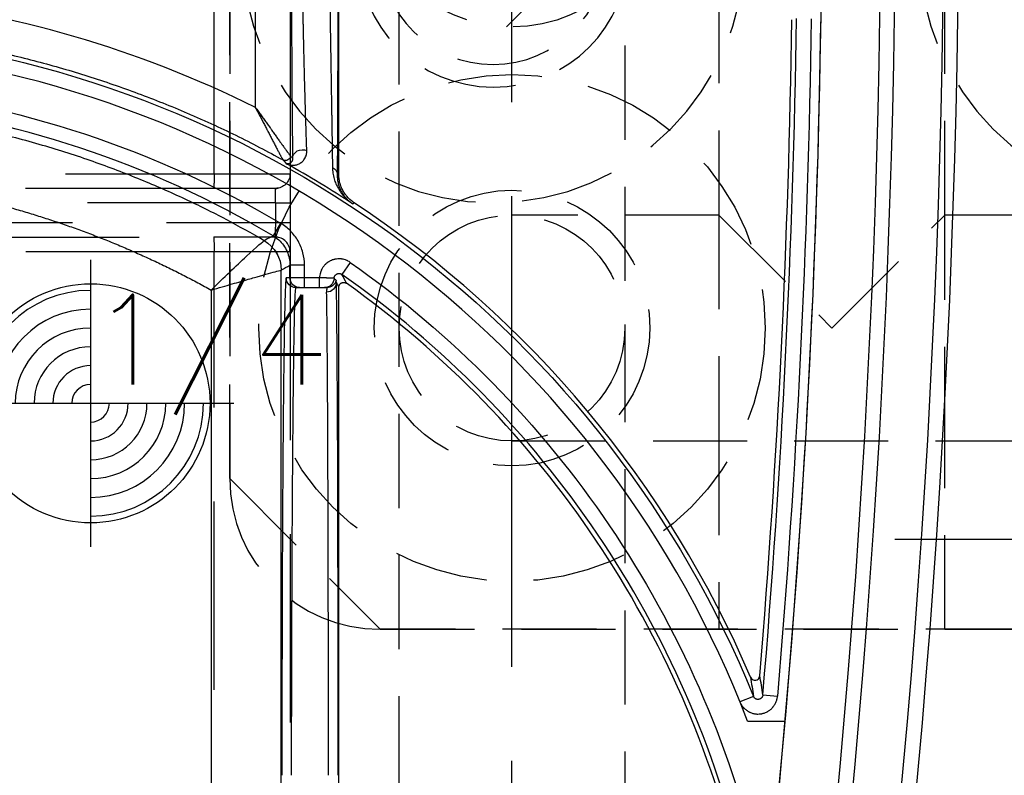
# Model space of a CAD drawing. Extents: x 2651 to 7771, y -1163 to 1075.
# Tile 64 of 256: x 4121 to 4147, y 64 to 84. Entities that reach past the tile are written whole.
import ezdxf

# ---------------------------------------------------------------- set-up
doc = ezdxf.new("R2010")
doc.units = 0
doc.header["$LTSCALE"] = 10
for name, pattern in [('CENTER', [2, 1.25, -0.25, 0.25, -0.25]), ('CNSHID', [4, 3, -1]), ('DASHED', [0.75, 0.5, -0.25]), ('HIDDEN', [0.375, 0.25, -0.125])]:
    doc.linetypes.add(name, pattern=pattern)
doc.layers.get('0').update_dxf_attribs({"linetype": 'CONTINUOUS'})
doc.layers.get('Defpoints').update_dxf_attribs({"linetype": 'CONTINUOUS'})
for name, color, linetype in [('1', 7, 'CONTINUOUS'), ('111', 7, 'CONTINUOUS'), ('204', 7, 'CONTINUOUS'), ('COOL', 150, 'HIDDEN'), ('DIM', 3, 'CONTINUOUS'), ('LAYER_103', 7, 'CONTINUOUS'), ('PIN', 3, 'CONTINUOUS'), ('WL1-HL', 4, 'CNSHID')]:
    doc.layers.add(name, color=color, linetype=linetype)
doc.styles.get("Standard").update_dxf_attribs({"font": 'romans.shx'})
doc.dimstyles.new('MM& INCH5', dxfattribs={"dimtxt": 5, "dimasz": 2.5, "dimexe": 1, "dimexo": 0.5, "dimtad": 0, "dimrnd": 1.38778e-17, "dimzin": 9, "dimdsep": 46, "dimtxsty": 'Standard', "dimblk": 'CLOSED', "dimcen": 0, "dimclrd": 3, "dimclre": 3, "dimclrt": 3, "dimazin": 2, "dimtfac": 0.75, "dimtofl": 0, "dimtmove": 0, "dimatfit": 3, "dimfxl": 0, "dimtolj": 1, "dimarcsym": 0})

# ---------------------------------------------------------------- blocks, each defined once
blk = doc.blocks.new('DSD')
at = {"layer": '1', "color": 6, "linetype": 'DASHED'}
for p, q in [((499.908, 511.092), (499.908, 526.896)), ((501.927, 526.896), (501.927, 511.092)), ((499.908, 511.092), (501.927, 511.092)), ((499.898, 510.703), (462.919, 510.703)), ((501.538, 510.703), (499.898, 510.703)), ((501.545, 510.315), (468.644, 510.315)), ((501.545, 509.797), (501.545, 510.315)), ((501.545, 510.315), (501.927, 510.315)), ((501.927, 510.315), (501.927, 509.797)), ((468.644, 509.797), (501.545, 509.797)), ((501.545, 509.797), (501.927, 509.797)), ((462.919, 509.408), (499.898, 509.408)), ((501.538, 509.408), (499.898, 509.408)), ((499.908, 459.883), (499.908, 509.019)), ((501.927, 509.019), (499.908, 509.019)), ((501.927, 509.019), (501.927, 460.933)), ((501.922, 508.326), (501.922, 508.663))]:
    blk.add_line(p, q, dxfattribs=at)
at = {"layer": '1', "color": 7, "linetype": 'Continuous'}
for p, q in [((503.222, 511.076), (503.222, 526.911)), ((502.084, 508.067), (502.182, 508.067)), ((502.182, 508.067), (502.312, 508.067)), ((502.312, 508.067), (502.711, 508.067)), ((503.222, 464.844), (503.222, 508.076))]:
    blk.add_line(p, q, dxfattribs=at)
at = {"layer": '1', "color": 252, "linetype": 'Continuous'}
for p, q in [((501.935, 511.57), (501.935, 526.418)), ((501.004, 525.133), (501.004, 512.855)), ((503.222, 511.076), (503.189, 511.058)), ((503.586, 510.294), (503.63, 510.319)), ((501.675, 509.779), (501.477, 509.445)), ((501.923, 508.664), (501.923, 508.326)), ((502.312, 508.664), (501.923, 508.664)), ((502.312, 508.326), (502.312, 508.664)), ((503.526, 508.737), (503.303, 508.419)), ((501.692, 464.145), (501.692, 508.531)), ((501.923, 508.326), (501.825, 508.326)), ((502.312, 508.326), (501.923, 508.326)), ((502.711, 508.326), (502.312, 508.326)), ((502.312, 508.067), (502.312, 508.326)), ((502.711, 508.067), (502.711, 508.326)), ((499.831, 508.003), (499.831, 464.659)), ((514.243, 497.209), (513.883, 497.063)), ((514.492, 497.247), (514.879, 497.214))]:
    blk.add_line(p, q, dxfattribs=at)
at = {"layer": '1', "color": 110, "linetype": 'Continuous'}
blk.add_line((514.084, 496.554), (515.084, 496.554), dxfattribs=at)
at = {"layer": '1', "color": 252, "linetype": 'Continuous', "extrusion": (0, 0, -1)}
for centre, radius, start, end in [((-258.538, 518.994), 259.469, 171.21206, 188.78794), ((-258.538, 518.994), 257.265, 180.84383, 184.85635), ((-487.959, 486.516), 28.376, 96.2147, 157.8612), ((-487.959, 486.516), 27.006, 96.1879, 120.5226), ((-487.959, 486.516), 27.132, 125.0137, 166.7286)]:
    blk.add_arc(centre, radius, start, end, dxfattribs=at)
at = {"layer": '1', "color": 252, "linetype": 'Continuous'}
for centre, radius, start, end in [((258.538, 518.994), 260.764, 351.21206, 8.78754), ((258.538, 518.994), 257.526, 351.21206, 8.78794), ((258.538, 518.994), 256.876, 355.14365, 359.15617), ((487.959, 486.516), 26.617, 59.4774, 83.8121), ((487.959, 486.516), 26.743, 13.2714, 54.9863)]:
    blk.add_arc(centre, radius, start, end, dxfattribs=at)
at = {"layer": '1', "color": 7, "linetype": 'Continuous', "extrusion": (0, 0, -1)}
for radius in [261.153, 259.08]:
    blk.add_arc((-258.538, 518.994), radius, 171.21206, 188.78794, dxfattribs=at)
at = {"layer": '1', "color": 110, "linetype": 'Continuous'}
for centre, radius, start, end in [((258.538, 518.994), 257.526, 351.21206, 0), ((487.959, 486.516), 27.988, 21.018, 83.7852)]:
    blk.add_arc(centre, radius, start, end, dxfattribs=at)
at = {"layer": '1', "color": 7, "linetype": 'Continuous'}
for centre, radius, start, end in [((258.538, 518.994), 256.753, 355.25578, 359.1496), ((487.959, 486.516), 28.454, 56.6874, 60.8315), ((487.959, 486.516), 28.499, 23.1464, 56.6401), ((487.959, 486.516), 26.62, 13.3184, 54.4749)]:
    blk.add_arc(centre, radius, start, end, dxfattribs=at)
at = {"layer": '1', "color": 6, "linetype": 'DASHED', "extrusion": (0, 0, -1)}
blk.add_arc((-501.538, 511.092), 0.389, 180, 270, dxfattribs=at)
at = {"layer": '1', "color": 6, "linetype": 'DASHED'}
blk.add_arc((501.538, 509.019), 0.389, 0, 90, dxfattribs=at)
at = {"layer": '1', "color": 7, "linetype": 'Continuous'}
for centre, major_axis, ratio, start_param, end_param in [((487.939, 486.516), (-29.401, 0), 1, 4.251891, 4.60449), ((502.89, 495.113), (0, 12.954), 0.004451, 4.712389, 6.146594)]:
    blk.add_ellipse(centre, major_axis=major_axis, ratio=ratio, start_param=start_param, end_param=end_param, dxfattribs=at)
at = {"layer": '1', "color": 252, "linetype": 'Continuous', "extrusion": (0, 0, -1)}
for centre, major_axis, ratio, start_param, end_param in [((501.805, 511.57), (-0.072, -0.108), 0.998651, 4.124129, 6.199042), ((501.805, 511.57), (0.0968, 0.0861), 0.999914, 0.727159, 2.802769), ((502.255, 511.501), (0.259, 0.004), 0.885838, 3.160401, 5.197109), ((502.93, 511.058), (0.259, -0.002), 0.892611, 5.202832, 6.273506), ((500.785, 508.531), (-0.452, 0.786), 0.999949, 1.049185, 2.092408), ((500.785, 508.531), (-0.106, -0.901), 0.999761, 3.551938, 4.595151), ((502.084, 508.326), (0, -0.259), 0.999962, 0, 1.570796), ((502.182, 508.326), (0, 0.259), 0.999962, 3.141593, 4.712389), ((502.841, 508.326), (0, -0.259), 0.999989, 4.746385, 6.283185), ((502.897, 508.203), (-0.259, -0.008), 0.990677, 3.173626, 4.743828), ((502.905, 508.326), (0, -0.259), 0.999977, 4.993749, 6.283185)]:
    blk.add_ellipse(centre, major_axis=major_axis, ratio=ratio, start_param=start_param, end_param=end_param, dxfattribs=at)
at = {"layer": '1', "color": 252, "linetype": 'Continuous'}
for centre, major_axis, ratio, start_param, end_param in [((464.37, 486.503), (-47.418, -0.042), 0.865972, 3.795115, 3.797219), ((503.149, 495.113), (0, 13.213), 0.004363, 4.712389, 6.146594)]:
    blk.add_ellipse(centre, major_axis=major_axis, ratio=ratio, start_param=start_param, end_param=end_param, dxfattribs=at)
for points, knots in [([(501.961, 518.374), (501.961, 518.2), (501.961, 518.025), (501.961, 517.764), (501.961, 517.634), (501.962, 517.504), (501.962, 517.417), (501.962, 517.373), (501.962, 517.157), (501.962, 516.815), (501.963, 516.31), (501.965, 515.813), (501.966, 515.489), (501.967, 515.247), (501.967, 515.127), (501.967, 515.008), (501.968, 514.948), (501.968, 514.928), (501.968, 514.889), (501.969, 514.712), (501.97, 514.384), (501.973, 513.941), (501.974, 513.658), (501.976, 513.382), (501.977, 513.247), (501.978, 513.082), (501.978, 513.049), (501.979, 512.984), (501.979, 512.952), (501.98, 512.856), (501.981, 512.794), (501.982, 512.609), (501.984, 512.373), (501.987, 512.158), (501.989, 511.952), (501.99, 511.854), (501.993, 511.67), (501.994, 511.583), (501.996, 511.501)], [0, 0, 0, 0, 0.0625, 0.0625, 0.09375, 0.109375, 0.109375, 0.125, 0.125, 0.1875, 0.25, 0.3125, 0.375, 0.375, 0.40625, 0.421875, 0.421875, 0.429688, 0.429688, 0.4375, 0.5, 0.5625, 0.625, 0.625, 0.6875, 0.6875, 0.703125, 0.703125, 0.71875, 0.71875, 0.75, 0.75, 0.8125, 0.875, 0.875, 0.9375, 0.9375, 1, 1, 1, 1]), ([(503.189, 511.058), (503.189, 511.139), (503.19, 511.225), (503.191, 511.41), (503.192, 511.508), (503.193, 511.714), (503.194, 511.932), (503.196, 512.171), (503.196, 512.327), (503.196, 512.374), (503.197, 512.422), (503.197, 512.454), (503.197, 512.47), (503.197, 512.551), (503.197, 512.617), (503.198, 512.817), (503.199, 512.954), (503.2, 513.235), (503.201, 513.523), (503.201, 513.824), (503.202, 514.055), (503.202, 514.172), (503.202, 514.31), (503.203, 514.37), (503.203, 514.409), (503.203, 514.429), (503.203, 514.61), (503.203, 514.772), (503.204, 515.099), (503.205, 515.43), (503.205, 515.935), (503.206, 516.278), (503.206, 516.538), (503.206, 516.669), (503.206, 516.8), (503.206, 516.888), (503.206, 516.932), (503.206, 517.153), (503.206, 517.506), (503.206, 517.861), (503.206, 518.039)], [0, 0, 0, 0, 0.0625, 0.0625, 0.125, 0.125, 0.1875, 0.25, 0.25, 0.265625, 0.273438, 0.273438, 0.28125, 0.28125, 0.3125, 0.3125, 0.375, 0.375, 0.4375, 0.5, 0.5, 0.53125, 0.546875, 0.554688, 0.554688, 0.5625, 0.5625, 0.625, 0.625, 0.6875, 0.75, 0.8125, 0.8125, 0.84375, 0.859375, 0.859375, 0.875, 0.875, 0.9375, 1, 1, 1, 1]), ([(501.241, 509.314), (500.906, 509.504), (500.217, 509.894), (499.122, 510.434), (497.945, 510.951), (496.682, 511.431), (495.333, 511.865), (493.899, 512.239), (492.382, 512.55), (491.337, 512.682), (490.803, 512.75)], [0, 0, 0, 0, 0.104323, 0.214554, 0.330692, 0.452738, 0.580692, 0.714553, 0.854323, 1, 1, 1, 1]), ([(502.312, 508.664), (502.312, 508.777), (502.297, 508.887), (502.24, 509.103), (502.197, 509.209), (502.086, 509.403), (502.017, 509.494), (501.86, 509.653), (501.772, 509.722), (501.675, 509.779)], [0, 0, 0, 0, 0.25, 0.25, 0.5, 0.5, 0.75, 0.75, 1, 1, 1, 1]), ([(501.477, 509.445), (501.473, 509.442), (501.469, 509.44), (501.443, 509.426), (501.422, 509.414), (501.347, 509.373), (501.294, 509.344), (501.241, 509.314)], [0, 0, 0, 0, 0.053761, 0.053761, 0.326804, 0.326804, 1, 1, 1, 1]), ([(501.477, 509.445), (501.528, 509.41), (501.632, 509.341), (501.758, 509.197), (501.853, 509.031), (501.912, 508.85), (501.92, 508.725), (501.923, 508.664)], [0, 0, 0, 0, 0.195653, 0.397798, 0.602202, 0.804347, 1, 1, 1, 1]), ([(499.831, 508.003), (500.161, 508.329), (500.499, 508.651), (501.039, 509.15), (501.229, 509.316), (501.241, 509.314)], [0, 0, 0, 0, 0.5, 0.5, 1, 1, 1, 1]), ([(503.526, 508.737), (503.507, 508.751), (503.487, 508.763), (503.461, 508.776), (503.45, 508.781), (503.429, 508.791), (503.413, 508.797), (503.38, 508.809), (503.358, 508.815), (503.324, 508.822), (503.312, 508.824), (503.295, 508.827), (503.283, 508.828), (503.248, 508.831), (503.196, 508.831), (503.15, 508.825), (503.121, 508.82), (503.116, 508.818), (503.104, 508.816), (503.087, 508.811), (503.07, 508.806), (503.038, 508.795), (503.016, 508.786), (502.985, 508.77), (502.975, 508.765), (502.96, 508.756), (502.955, 508.753), (502.945, 508.746), (502.921, 508.73), (502.88, 508.698), (502.847, 508.664), (502.829, 508.642), (502.825, 508.637), (502.818, 508.628), (502.807, 508.614), (502.797, 508.6), (502.779, 508.57), (502.768, 508.55), (502.753, 508.518), (502.749, 508.507), (502.742, 508.491), (502.74, 508.485), (502.737, 508.474), (502.728, 508.447), (502.716, 508.396), (502.712, 508.349), (502.711, 508.326)], [0, 0, 0, 0, 0.0625, 0.0625, 0.078125, 0.09375, 0.125, 0.125, 0.1875, 0.1875, 0.21875, 0.21875, 0.234375, 0.25, 0.3125, 0.375, 0.375, 0.390625, 0.390625, 0.40625, 0.4375, 0.4375, 0.5, 0.5, 0.53125, 0.53125, 0.546875, 0.546875, 0.5625, 0.625, 0.6875, 0.6875, 0.703125, 0.703125, 0.71875, 0.75, 0.75, 0.8125, 0.8125, 0.84375, 0.84375, 0.859375, 0.859375, 0.875, 0.9375, 1, 1, 1, 1]), ([(499.831, 508.003), (499.929, 508.032), (500.117, 508.087), (500.382, 508.163), (500.614, 508.229), (500.812, 508.287), (500.977, 508.335), (501.194, 508.397), (501.436, 508.463), (501.643, 508.517), (501.675, 508.526), (501.691, 508.531)], [0, 0, 0, 0, 0.105119, 0.201549, 0.289295, 0.368365, 0.43877, 0.50053, 0.668056, 0.834313, 1, 1, 1, 1]), ([(501.969, 495.113), (501.969, 495.394), (501.969, 495.967), (501.97, 496.839), (501.972, 497.737), (501.975, 498.655), (501.978, 499.586), (501.982, 500.522), (501.986, 501.455), (501.992, 502.375), (501.998, 503.272), (502.005, 504.132), (502.012, 504.945), (502.02, 505.695), (502.029, 506.369), (502.039, 506.953), (502.049, 507.432), (502.06, 507.789), (502.072, 508.022), (502.08, 508.052), (502.084, 508.067)], [0, 0, 0, 0, 0.041403, 0.084471, 0.129205, 0.175604, 0.223668, 0.273397, 0.324791, 0.377851, 0.432575, 0.488964, 0.547018, 0.606736, 0.668119, 0.731167, 0.795879, 0.862255, 0.930296, 1, 1, 1, 1]), ([(513.883, 497.063), (513.894, 497.036), (513.92, 496.985), (513.954, 496.938), (513.978, 496.911), (513.983, 496.906), (513.993, 496.895), (514.008, 496.88), (514.025, 496.866), (514.058, 496.838), (514.082, 496.822), (514.113, 496.804), (514.12, 496.801), (514.132, 496.794), (514.152, 496.785), (514.172, 496.776), (514.212, 496.762), (514.24, 496.754), (514.276, 496.747), (514.283, 496.746), (514.297, 496.744), (514.319, 496.742), (514.34, 496.74), (514.383, 496.74), (514.412, 496.742), (514.448, 496.747), (514.455, 496.748), (514.469, 496.751), (514.49, 496.756), (514.511, 496.762), (514.552, 496.775), (514.578, 496.786), (514.611, 496.803), (514.617, 496.807), (514.629, 496.814), (514.648, 496.825), (514.666, 496.837), (514.7, 496.864), (514.721, 496.883), (514.746, 496.909), (514.751, 496.915), (514.76, 496.926), (514.774, 496.942), (514.787, 496.96), (514.811, 496.996), (514.824, 497.021), (514.839, 497.054), (514.842, 497.061), (514.847, 497.074), (514.855, 497.095), (514.861, 497.115), (514.872, 497.157), (514.877, 497.185), (514.879, 497.214)], [0, 0, 0, 0, 0.0625, 0.125, 0.125, 0.140625, 0.140625, 0.15625, 0.1875, 0.1875, 0.25, 0.25, 0.265625, 0.265625, 0.28125, 0.3125, 0.3125, 0.375, 0.375, 0.390625, 0.390625, 0.40625, 0.4375, 0.4375, 0.5, 0.5, 0.515625, 0.515625, 0.53125, 0.5625, 0.5625, 0.625, 0.625, 0.640625, 0.640625, 0.65625, 0.6875, 0.6875, 0.75, 0.75, 0.765625, 0.765625, 0.78125, 0.8125, 0.8125, 0.875, 0.875, 0.890625, 0.890625, 0.90625, 0.9375, 0.9375, 1, 1, 1, 1])]:
    blk.add_open_spline(points, degree=3, knots=knots, dxfattribs=at)
at = {"layer": '1', "color": 7, "linetype": 'Continuous'}
for points, knots in [([(502.372, 511.706), (502.369, 511.786), (502.366, 511.871), (502.36, 512.051), (502.357, 512.146), (502.35, 512.347), (502.344, 512.557), (502.337, 512.787), (502.332, 512.966), (502.33, 513.027), (502.328, 513.105), (502.327, 513.12), (502.327, 513.152), (502.325, 513.199), (502.321, 513.374), (502.316, 513.538), (502.309, 513.806), (502.303, 514.081), (502.292, 514.511), (502.286, 514.81), (502.282, 514.981), (502.282, 515), (502.281, 515.038), (502.28, 515.058), (502.279, 515.115), (502.277, 515.231), (502.274, 515.347), (502.269, 515.581), (502.263, 515.896), (502.254, 516.376), (502.245, 516.865), (502.239, 517.196), (502.235, 517.405), (502.235, 517.447), (502.233, 517.531), (502.231, 517.657), (502.229, 517.826), (502.227, 517.952), (502.225, 518.037), (502.225, 518.079), (502.223, 518.205), (502.221, 518.29), (502.22, 518.374)], [0, 0, 0, 0, 0.0625, 0.0625, 0.125, 0.125, 0.1875, 0.25, 0.25, 0.28125, 0.28125, 0.289063, 0.289063, 0.296875, 0.3125, 0.375, 0.375, 0.4375, 0.5, 0.5625, 0.5625, 0.570313, 0.570313, 0.578125, 0.578125, 0.59375, 0.625, 0.625, 0.6875, 0.75, 0.8125, 0.875, 0.875, 0.890625, 0.890625, 0.90625, 0.9375, 0.953125, 0.953125, 0.96875, 0.96875, 1, 1, 1, 1]), ([(502.947, 518.039), (502.95, 517.867), (502.955, 517.524), (502.961, 517.183), (502.964, 516.97), (502.965, 516.927), (502.966, 516.842), (502.968, 516.715), (502.97, 516.589), (502.974, 516.338), (502.979, 516.006), (502.987, 515.517), (502.992, 515.197), (502.997, 514.88), (503, 514.724), (503.002, 514.549), (503.003, 514.53), (503.003, 514.491), (503.004, 514.433), (503.006, 514.299), (503.008, 514.186), (503.012, 513.962), (503.017, 513.67), (503.021, 513.391), (503.025, 513.118), (503.028, 512.985), (503.031, 512.79), (503.032, 512.726), (503.033, 512.647), (503.033, 512.631), (503.034, 512.6), (503.034, 512.553), (503.037, 512.384), (503.039, 512.238), (503.043, 512.014), (503.044, 511.907), (503.047, 511.754), (503.047, 511.704), (503.048, 511.644), (503.048, 511.632), (503.049, 511.608), (503.049, 511.573), (503.051, 511.446), (503.052, 511.34), (503.053, 511.261)], [0, 0, 0, 0, 0.0625, 0.125, 0.125, 0.140625, 0.140625, 0.15625, 0.1875, 0.1875, 0.25, 0.3125, 0.375, 0.375, 0.4375, 0.4375, 0.445312, 0.445312, 0.453125, 0.46875, 0.5, 0.5, 0.5625, 0.625, 0.625, 0.6875, 0.6875, 0.71875, 0.71875, 0.726562, 0.726562, 0.734375, 0.75, 0.8125, 0.8125, 0.875, 0.875, 0.90625, 0.90625, 0.914062, 0.914062, 0.921875, 0.9375, 1, 1, 1, 1]), ([(491.031, 514.845), (491.501, 514.794), (491.969, 514.731), (492.553, 514.638), (492.67, 514.619), (492.844, 514.589), (492.903, 514.579), (493.019, 514.558), (493.31, 514.506), (493.599, 514.448), (494.29, 514.303), (495.205, 514.087), (496.557, 513.695), (497.888, 513.238), (498.762, 512.889), (499.304, 512.656), (499.466, 512.585), (499.628, 512.513), (499.736, 512.464), (499.79, 512.44), (500.058, 512.317), (500.272, 512.216), (500.909, 511.904), (501.328, 511.686), (501.742, 511.457)], [0, 0, 0, 0, 0.125, 0.125, 0.15625, 0.15625, 0.171875, 0.171875, 0.1875, 0.25, 0.25, 0.375, 0.5, 0.625, 0.75, 0.75, 0.78125, 0.796875, 0.796875, 0.8125, 0.8125, 0.875, 0.875, 1, 1, 1, 1]), ([(501.004, 512.855), (501.014, 512.836), (501.023, 512.818), (501.042, 512.782), (501.052, 512.764), (501.081, 512.709), (501.118, 512.637), (501.175, 512.529), (501.231, 512.423), (501.277, 512.334), (501.309, 512.272), (501.323, 512.246), (501.332, 512.229), (501.336, 512.22), (501.359, 512.176), (501.377, 512.142), (501.412, 512.074), (501.43, 512.04), (501.464, 511.974), (501.481, 511.941), (501.515, 511.877), (501.535, 511.838), (501.555, 511.8), (501.563, 511.785), (501.567, 511.777), (501.579, 511.755), (501.587, 511.74), (501.609, 511.697), (501.624, 511.67), (501.644, 511.631), (501.654, 511.612), (501.665, 511.592), (501.67, 511.583), (501.673, 511.578), (501.675, 511.574), (501.682, 511.561), (501.693, 511.54), (501.708, 511.512), (501.717, 511.497), (501.722, 511.488), (501.725, 511.484), (501.728, 511.478), (501.731, 511.474), (501.733, 511.47), (501.734, 511.465), (501.745, 511.454), (501.741, 511.458)], [0, 0, 0, 0, 0.03125, 0.03125, 0.0625, 0.0625, 0.125, 0.1875, 0.25, 0.3125, 0.34375, 0.359375, 0.359375, 0.375, 0.375, 0.4375, 0.4375, 0.5, 0.5, 0.5625, 0.5625, 0.625, 0.640625, 0.640625, 0.65625, 0.65625, 0.6875, 0.6875, 0.75, 0.75, 0.78125, 0.796875, 0.804687, 0.804687, 0.8125, 0.8125, 0.84375, 0.875, 0.90625, 0.90625, 0.921875, 0.921875, 0.9375, 0.9375, 0.96875, 1, 1, 1, 1]), ([(501.004, 512.855), (501.028, 512.821), (501.052, 512.788), (501.088, 512.738), (501.1, 512.722), (501.124, 512.688), (501.136, 512.672), (501.172, 512.622), (501.219, 512.556), (501.29, 512.458), (501.348, 512.377), (501.389, 512.321), (501.406, 512.296), (501.418, 512.28), (501.424, 512.272), (501.452, 512.232), (501.475, 512.201), (501.52, 512.138), (501.542, 512.107), (501.585, 512.046), (501.607, 512.017), (501.649, 511.958), (501.675, 511.922), (501.7, 511.886), (501.71, 511.872), (501.715, 511.866), (501.73, 511.845), (501.74, 511.831), (501.768, 511.792), (501.786, 511.767), (501.812, 511.731), (501.825, 511.714), (501.837, 511.697), (501.845, 511.687), (501.848, 511.681), (501.86, 511.666), (501.874, 511.647), (501.893, 511.622), (501.903, 511.608), (501.91, 511.599), (501.913, 511.595), (501.917, 511.589), (501.92, 511.586), (501.924, 511.582), (501.926, 511.578), (501.937, 511.568), (501.932, 511.571)], [0, 0, 0, 0, 0.0625, 0.0625, 0.09375, 0.09375, 0.125, 0.125, 0.1875, 0.25, 0.3125, 0.34375, 0.359375, 0.359375, 0.375, 0.375, 0.4375, 0.4375, 0.5, 0.5, 0.5625, 0.5625, 0.625, 0.640625, 0.640625, 0.65625, 0.65625, 0.6875, 0.6875, 0.75, 0.75, 0.78125, 0.796875, 0.796875, 0.8125, 0.8125, 0.84375, 0.875, 0.90625, 0.90625, 0.921875, 0.921875, 0.9375, 0.9375, 0.96875, 1, 1, 1, 1]), ([(501.827, 511.361), (501.847, 511.351), (501.869, 511.342), (501.888, 511.335), (501.926, 511.324), (501.953, 511.32), (502.007, 511.317), (502.035, 511.318), (502.09, 511.327), (502.118, 511.335), (502.159, 511.352), (502.173, 511.359), (502.193, 511.371), (502.2, 511.375), (502.213, 511.383), (502.22, 511.388), (502.239, 511.403), (502.251, 511.413), (502.275, 511.437), (502.287, 511.45), (502.308, 511.479), (502.318, 511.495), (502.336, 511.528), (502.344, 511.547), (502.355, 511.576), (502.358, 511.587), (502.362, 511.603), (502.363, 511.608), (502.366, 511.62), (502.367, 511.625), (502.369, 511.643), (502.371, 511.655), (502.372, 511.68), (502.373, 511.693), (502.372, 511.706)], [0, 0, 0, 0, 0.0625, 0.125, 0.125, 0.25, 0.25, 0.375, 0.375, 0.5, 0.5, 0.5625, 0.5625, 0.59375, 0.59375, 0.625, 0.625, 0.6875, 0.6875, 0.75, 0.75, 0.8125, 0.8125, 0.875, 0.875, 0.90625, 0.90625, 0.921875, 0.921875, 0.9375, 0.9375, 0.96875, 0.96875, 1, 1, 1, 1]), ([(501.996, 511.501), (501.996, 511.496), (501.996, 511.487), (501.995, 511.478), (501.994, 511.469), (501.993, 511.465), (501.991, 511.457), (501.988, 511.446), (501.984, 511.436), (501.979, 511.423), (501.975, 511.418), (501.965, 511.402), (501.957, 511.393), (501.945, 511.382), (501.941, 511.378), (501.933, 511.372), (501.92, 511.364), (501.907, 511.359), (501.89, 511.354), (501.881, 511.353), (501.865, 511.352), (501.857, 511.353), (501.847, 511.354), (501.842, 511.356), (501.838, 511.357), (501.834, 511.359), (501.829, 511.36), (501.825, 511.362)], [0, 0, 0, 0, 0.03125, 0.0625, 0.0625, 0.09375, 0.09375, 0.125, 0.1875, 0.1875, 0.25, 0.25, 0.375, 0.375, 0.4375, 0.4375, 0.5, 0.625, 0.625, 0.75, 0.75, 0.875, 0.875, 0.9375, 0.96875, 0.96875, 1, 1, 1, 1]), ([(503.053, 511.261), (503.054, 511.208), (503.059, 511.156), (503.074, 511.056), (503.085, 511.007), (503.112, 510.912), (503.128, 510.867), (503.166, 510.779), (503.187, 510.736), (503.234, 510.655), (503.26, 510.616), (503.301, 510.56), (503.323, 510.533), (503.346, 510.506), (503.361, 510.489), (503.369, 510.481), (503.408, 510.438), (503.442, 510.407), (503.494, 510.362), (503.521, 510.341), (503.553, 510.317), (503.569, 510.306), (503.577, 510.3), (503.586, 510.294)], [0, 0, 0, 0, 0.125, 0.125, 0.25, 0.25, 0.375, 0.375, 0.5, 0.5, 0.625, 0.625, 0.6875, 0.71875, 0.71875, 0.75, 0.75, 0.875, 0.875, 0.9375, 0.96875, 0.984375, 1, 1, 1, 1]), ([(503.587, 510.293), (503.583, 510.296), (503.58, 510.299), (503.576, 510.301), (503.572, 510.304), (503.561, 510.312), (503.536, 510.33), (503.516, 510.347), (503.476, 510.381), (503.45, 510.406), (503.42, 510.439), (503.409, 510.452), (503.386, 510.48), (503.369, 510.501), (503.338, 510.545), (503.299, 510.606), (503.268, 510.673), (503.24, 510.743), (503.228, 510.78), (503.208, 510.855), (503.201, 510.894), (503.191, 510.974), (503.188, 511.016), (503.189, 511.058)], [0, 0, 0, 0, 0.007813, 0.007813, 0.015625, 0.03125, 0.0625, 0.125, 0.125, 0.25, 0.25, 0.28125, 0.3125, 0.375, 0.375, 0.5, 0.625, 0.625, 0.75, 0.75, 0.875, 0.875, 1, 1, 1, 1]), ([(503.63, 510.319), (503.599, 510.34), (503.539, 510.385), (503.486, 510.436), (503.448, 510.477), (503.436, 510.492), (503.418, 510.514), (503.412, 510.521), (503.401, 510.536), (503.373, 510.574), (503.329, 510.645), (503.298, 510.713), (503.281, 510.756), (503.277, 510.765), (503.271, 510.783), (503.268, 510.792), (503.259, 510.818), (503.254, 510.836), (503.241, 510.891), (503.227, 510.964), (503.222, 511.039), (503.222, 511.076)], [0, 0, 0, 0, 0.125, 0.25, 0.25, 0.3125, 0.3125, 0.34375, 0.34375, 0.375, 0.5, 0.625, 0.625, 0.65625, 0.65625, 0.6875, 0.6875, 0.75, 0.75, 0.875, 1, 1, 1, 1]), ([(503.1, 508.317), (503.1, 508.323), (503.101, 508.335), (503.104, 508.346), (503.106, 508.353), (503.107, 508.358), (503.109, 508.362), (503.113, 508.37), (503.117, 508.378), (503.121, 508.384), (503.124, 508.388), (503.127, 508.392), (503.129, 508.396), (503.134, 508.401), (503.142, 508.409), (503.151, 508.417), (503.158, 508.421), (503.162, 508.424), (503.166, 508.426), (503.174, 508.43), (503.182, 508.434), (503.189, 508.436), (503.193, 508.437), (503.198, 508.439), (503.203, 508.44), (503.21, 508.441), (503.221, 508.443), (503.233, 508.442), (503.24, 508.442), (503.245, 508.441), (503.25, 508.441), (503.259, 508.439), (503.267, 508.437), (503.274, 508.434), (503.279, 508.433), (503.283, 508.431), (503.287, 508.429), (503.294, 508.425), (503.299, 508.422), (503.303, 508.419)], [0, 0, 0, 0, 0.0625, 0.125, 0.125, 0.15625, 0.15625, 0.1875, 0.25, 0.25, 0.28125, 0.28125, 0.3125, 0.3125, 0.375, 0.4375, 0.4375, 0.46875, 0.46875, 0.5, 0.5625, 0.5625, 0.59375, 0.59375, 0.625, 0.625, 0.6875, 0.75, 0.75, 0.78125, 0.78125, 0.8125, 0.875, 0.875, 0.90625, 0.90625, 0.9375, 0.9375, 1, 1, 1, 1]), ([(503.103, 508.317), (503.098, 508.317), (503.094, 508.317), (503.089, 508.318), (503.084, 508.318), (503.079, 508.318), (503.075, 508.318), (503.07, 508.318), (503.065, 508.318), (503.061, 508.318), (503.056, 508.318), (503.051, 508.319), (503.047, 508.319), (503.042, 508.319), (503.037, 508.319), (503.019, 508.319), (503.003, 508.32), (502.967, 508.321), (502.948, 508.321), (502.921, 508.322), (502.916, 508.322), (502.905, 508.322), (502.888, 508.323), (502.86, 508.323), (502.836, 508.324), (502.818, 508.324), (502.812, 508.324), (502.799, 508.324), (502.793, 508.325), (502.762, 508.325), (502.737, 508.326), (502.711, 508.326)], [0, 0, 0, 0, 0.0625, 0.0625, 0.09375, 0.09375, 0.125, 0.125, 0.25, 0.25, 0.28125, 0.28125, 0.3125, 0.3125, 0.375, 0.375, 0.5, 0.5, 0.625, 0.625, 0.65625, 0.65625, 0.6875, 0.75, 0.8125, 0.8125, 0.84375, 0.84375, 0.875, 0.875, 1, 1, 1, 1]), ([(503.157, 508.203), (503.156, 508.211), (503.156, 508.217), (503.156, 508.23), (503.156, 508.235), (503.158, 508.241), (503.151, 508.25), (503.161, 508.249), (503.154, 508.254)], [0, 0, 0, 0, 0.25, 0.25, 0.5, 0.5, 0.75, 1, 1, 1, 1]), ([(503.222, 508.076), (503.222, 508.082), (503.223, 508.094), (503.225, 508.105), (503.228, 508.113), (503.229, 508.117), (503.231, 508.122), (503.234, 508.13), (503.238, 508.138), (503.242, 508.145), (503.245, 508.149), (503.247, 508.153), (503.25, 508.156), (503.255, 508.162), (503.263, 508.171), (503.272, 508.178), (503.279, 508.183), (503.283, 508.186), (503.287, 508.188), (503.295, 508.193), (503.303, 508.196), (503.311, 508.199), (503.315, 508.2), (503.32, 508.201), (503.324, 508.202), (503.332, 508.204), (503.343, 508.205), (503.355, 508.205), (503.363, 508.205), (503.368, 508.204), (503.373, 508.204), (503.381, 508.202), (503.39, 508.2), (503.397, 508.197), (503.402, 508.195), (503.406, 508.193), (503.41, 508.191), (503.417, 508.188), (503.422, 508.185), (503.427, 508.181)], [0, 0, 0, 0, 0.0625, 0.125, 0.125, 0.15625, 0.15625, 0.1875, 0.25, 0.25, 0.28125, 0.28125, 0.3125, 0.3125, 0.375, 0.4375, 0.4375, 0.46875, 0.46875, 0.5, 0.5625, 0.5625, 0.59375, 0.59375, 0.625, 0.625, 0.6875, 0.75, 0.75, 0.78125, 0.78125, 0.8125, 0.875, 0.875, 0.90625, 0.90625, 0.9375, 0.9375, 1, 1, 1, 1]), ([(502.711, 508.067), (502.72, 508.067), (502.728, 508.067), (502.741, 508.067), (502.746, 508.067), (502.751, 508.067), (502.755, 508.067), (502.773, 508.067), (502.765, 508.067), (502.785, 508.067), (502.774, 508.067), (502.801, 508.067), (502.783, 508.067), (502.819, 508.067), (502.793, 508.067), (502.828, 508.067), (502.802, 508.067), (502.834, 508.067), (502.812, 508.067), (502.841, 508.067), (502.821, 508.067), (502.844, 508.067), (502.83, 508.067), (502.845, 508.067), (502.84, 508.067)], [0, 0, 0, 0, 0.125, 0.125, 0.1875, 0.1875, 0.25, 0.3125, 0.3125, 0.375, 0.375, 0.5, 0.5, 0.625, 0.625, 0.6875, 0.6875, 0.75, 0.75, 0.875, 0.875, 0.9375, 0.9375, 1, 1, 1, 1]), ([(502.841, 508.067), (502.849, 508.067), (502.859, 508.067), (502.88, 508.067), (502.892, 508.067), (502.905, 508.067)], [0, 0, 0, 0, 0.5, 0.5, 1, 1, 1, 1]), ([(502.904, 508.067), (502.909, 508.068), (502.906, 508.061), (502.905, 508.055), (502.905, 508.05), (502.904, 508.046), (502.902, 508.032), (502.901, 508.026), (502.9, 508.013), (502.899, 508.007), (502.898, 507.984), (502.897, 507.966), (502.897, 507.946)], [0, 0, 0, 0, 0.125, 0.25, 0.25, 0.5, 0.5, 0.625, 0.625, 0.75, 0.75, 1, 1, 1, 1]), ([(514.164, 497.718), (514.176, 497.698), (514.2, 497.66), (514.257, 497.639), (514.313, 497.639), (514.382, 497.668), (514.401, 497.725), (514.412, 497.758)], [0, 0, 0, 0, 0.20527, 0.387397, 0.502822, 0.700563, 1, 1, 1, 1]), ([(514.492, 497.247), (514.491, 497.24), (514.49, 497.233), (514.488, 497.223), (514.486, 497.219), (514.484, 497.213), (514.483, 497.208), (514.478, 497.199), (514.475, 497.193), (514.469, 497.184), (514.467, 497.18), (514.463, 497.176), (514.46, 497.172), (514.453, 497.164), (514.447, 497.16), (514.439, 497.153), (514.435, 497.151), (514.43, 497.147), (514.426, 497.145), (514.417, 497.14), (514.41, 497.137), (514.401, 497.134), (514.396, 497.133), (514.39, 497.131), (514.385, 497.131), (514.375, 497.129), (514.368, 497.129), (514.358, 497.129), (514.353, 497.129), (514.347, 497.13), (514.342, 497.13), (514.332, 497.132), (514.325, 497.134), (514.316, 497.138), (514.311, 497.139), (514.306, 497.142), (514.302, 497.144), (514.293, 497.149), (514.287, 497.153), (514.276, 497.162), (514.27, 497.167), (514.261, 497.178), (514.252, 497.19), (514.246, 497.203), (514.243, 497.209)], [0, 0, 0, 0, 0.0625, 0.0625, 0.09375, 0.09375, 0.125, 0.125, 0.1875, 0.1875, 0.21875, 0.21875, 0.25, 0.25, 0.3125, 0.3125, 0.34375, 0.34375, 0.375, 0.375, 0.4375, 0.4375, 0.46875, 0.46875, 0.5, 0.5, 0.5625, 0.5625, 0.59375, 0.59375, 0.625, 0.625, 0.6875, 0.6875, 0.71875, 0.71875, 0.75, 0.75, 0.8125, 0.8125, 0.875, 0.875, 0.9375, 1, 1, 1, 1])]:
    blk.add_open_spline(points, degree=3, knots=knots, dxfattribs=at)
for points in [[(501.742, 511.457), (501.742, 511.457), (501.743, 511.457), (501.743, 511.457)], [(501.241, 509.314), (501.241, 509.314), (501.241, 509.314), (501.241, 509.314)], [(501.691, 508.531), (501.691, 508.531), (501.691, 508.531), (501.692, 508.531)], [(503.154, 508.254), (503.134, 508.275), (503.116, 508.296), (503.1, 508.317)]]:
    blk.add_open_spline(points, degree=3, dxfattribs=at)
at = {"layer": '1', "color": 252, "linetype": 'Continuous'}
for points in [[(501.743, 511.457), (501.771, 511.425), (501.799, 511.393), (501.827, 511.361)], [(501.692, 508.531), (501.769, 508.575), (501.846, 508.619), (501.923, 508.664)], [(503.427, 508.181), (503.386, 508.261), (503.345, 508.34), (503.303, 508.419)], [(503.157, 508.203), (503.178, 508.161), (503.2, 508.118), (503.222, 508.076)], [(514.164, 497.718), (514.19, 497.551), (514.217, 497.382), (514.243, 497.209)], [(514.492, 497.247), (514.466, 497.421), (514.439, 497.591), (514.412, 497.758)]]:
    blk.add_open_spline(points, degree=3, dxfattribs=at)
at = {"layer": '1', "color": 6, "linetype": 'DASHED'}
for points in [[(488.461, 511.092), (499.908, 511.092)], [(501.539, 510.696), (501.609, 510.71)], [(501.609, 509.401), (501.539, 509.416)], [(499.908, 509.019), (462.929, 509.019)]]:
    blk.add_open_spline(points, degree=1, dxfattribs=at)
for points, knots in [([(499.908, 511.092), (499.908, 510.99), (499.907, 510.889), (499.904, 510.745), (499.902, 510.702), (499.897, 510.703)], [0, 0, 0, 0, 0.5, 0.5, 1, 1, 1, 1]), ([(501.545, 510.315), (501.543, 510.416), (501.541, 510.518), (501.539, 510.661), (501.542, 510.706), (501.536, 510.703)], [0, 0, 0, 0, 0.5, 0.5, 1, 1, 1, 1]), ([(501.538, 509.408), (501.539, 509.413), (501.54, 509.424), (501.542, 509.498), (501.544, 509.593), (501.545, 509.696), (501.545, 509.764), (501.545, 509.797)], [0, 0, 0, 0, 0.240928, 0.461441, 0.661485, 0.841017, 1, 1, 1, 1]), ([(499.897, 509.408), (499.902, 509.409), (499.904, 509.366), (499.907, 509.222), (499.908, 509.121), (499.908, 509.019)], [0, 0, 0, 0, 0.5, 0.5, 1, 1, 1, 1])]:
    blk.add_open_spline(points, degree=3, knots=knots, dxfattribs=at)
for points in [[(501.927, 511.094), (501.927, 511.09), (501.927, 510.77), (501.927, 510.315)], [(501.927, 509.797), (501.927, 509.341), (501.927, 509.015), (501.927, 509.022)]]:
    blk.add_rational_spline(points, [1, 0.804737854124, 0.804737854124, 1], degree=3, dxfattribs=at)
at = {"layer": '1', "color": 252, "linetype": 'Continuous'}
for points, weights in [([(490.56, 510.947), (493.826, 510.592), (496.958, 509.597), (499.831, 508.003)], [1, 0.98681524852, 0.98681524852, 1]), ([(501.825, 508.326), (501.757, 508.326), (501.71, 502.853), (501.71, 495.113)], [1, 0.804737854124, 0.804737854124, 1])]:
    blk.add_rational_spline(points, weights, degree=3, dxfattribs=at)
blk = doc.blocks.new('*D149')
at = {"layer": 'Defpoints', "color": 0}
for p in [(4171.684, 387.642), (3870.047, 12.642), (3896.684, 12.642)]:
    blk.add_point(p, dxfattribs=at)
at = {"layer": 'DIM', "color": 3, "lineweight": -2}
blk.add_line((3896.184, 12.642), (3870.047, 12.642), dxfattribs=at)
at = {"layer": 'DIM', "color": 3, "insert": (3844.303, 12.642), "char_height": 5, "attachment_point": 5}
blk.add_mtext('\\A1;375 [14.764]', dxfattribs=at)
blk = doc.blocks.new('_Closed')
at = {"color": 0, "linetype": 'ByBlock', "lineweight": -2}
for p, q in [((-1, 0.167), (0, 0)), ((-1, 0.167), (-1, -0.167)), ((0, 0), (-1, -0.167)), ((0, 0), (-1, 0))]:
    blk.add_line(p, q, dxfattribs=at)
blk = doc.blocks.new('*D150')
at = {"layer": 'Defpoints', "color": 0}
for p in [(4171.684, 387.642), (3870.047, 55.642), (3896.684, 55.642)]:
    blk.add_point(p, dxfattribs=at)
at = {"layer": 'DIM', "color": 3, "lineweight": -2}
blk.add_line((3896.184, 55.642), (3870.047, 55.642), dxfattribs=at)
at = {"layer": 'DIM', "color": 3, "insert": (3844.303, 55.642), "char_height": 5, "attachment_point": 5}
blk.add_mtext('\\A1;332 [13.071]', dxfattribs=at)
blk = doc.blocks.new('*D151')
at = {"layer": 'Defpoints', "color": 0}
for p in [(4171.684, 387.642), (3870.047, -22.358), (3962.156, -22.358)]:
    blk.add_point(p, dxfattribs=at)
at = {"layer": 'DIM', "color": 3, "lineweight": -2}
blk.add_line((3961.656, -22.358), (3870.047, -22.358), dxfattribs=at)
at = {"layer": 'DIM', "color": 3, "insert": (3844.303, -22.358), "char_height": 5, "attachment_point": 5}
blk.add_mtext('\\A1;410 [16.142]', dxfattribs=at)
blk = doc.blocks.new('*D152')
at = {"layer": 'Defpoints', "color": 0}
for p in [(4171.684, 387.642), (3870.047, -84.358), (3941.504, -84.358)]:
    blk.add_point(p, dxfattribs=at)
at = {"layer": 'DIM', "color": 3, "lineweight": -2}
blk.add_line((3941.004, -84.358), (3870.047, -84.358), dxfattribs=at)
at = {"layer": 'DIM', "color": 3, "insert": (3844.303, -84.358), "char_height": 5, "attachment_point": 5}
blk.add_mtext('\\A1;472 [18.583]', dxfattribs=at)
blk = doc.blocks.new('*D153')
at = {"layer": 'Defpoints', "color": 0}
for p in [(4171.684, 387.642), (3870.047, -57.358), (4069.264, -57.358)]:
    blk.add_point(p, dxfattribs=at)
at = {"layer": 'DIM', "color": 3, "lineweight": -2}
blk.add_line((4068.764, -57.358), (3870.047, -57.358), dxfattribs=at)
at = {"layer": 'DIM', "color": 3, "insert": (3846.684, -57.358), "char_height": 5, "attachment_point": 5}
blk.add_mtext('\\A1;445 [17.52]', dxfattribs=at)
blk = doc.blocks.new('*D154')
at = {"layer": 'Defpoints', "color": 0}
for p in [(4171.684, 387.642), (3870.047, -104.358), (4071.444, -104.358)]:
    blk.add_point(p, dxfattribs=at)
at = {"layer": 'DIM', "color": 3, "lineweight": -2}
blk.add_line((4070.944, -104.358), (3870.047, -104.358), dxfattribs=at)
at = {"layer": 'DIM', "color": 3, "insert": (3846.684, -104.358), "char_height": 5, "attachment_point": 5}
blk.add_mtext('\\A1;492 [19.37]', dxfattribs=at)
blk = doc.blocks.new('*D155')
at = {"layer": 'Defpoints', "color": 0}
for p in [(4171.684, 387.642), (3870.047, -124.358), (4057.484, -124.358)]:
    blk.add_point(p, dxfattribs=at)
at = {"layer": 'DIM', "color": 3, "lineweight": -2}
blk.add_line((4056.984, -124.358), (3870.047, -124.358), dxfattribs=at)
at = {"layer": 'DIM', "color": 3, "insert": (3844.303, -124.358), "char_height": 5, "attachment_point": 5}
blk.add_mtext('\\A1;512 [20.157]', dxfattribs=at)
blk = doc.blocks.new('*D192')
at = {"layer": 'Defpoints', "color": 0}
for p in [(4171.684, 387.642), (3870.047, 32.042), (4076.434, 32.042)]:
    blk.add_point(p, dxfattribs=at)
at = {"layer": 'DIM', "color": 3, "lineweight": -2}
blk.add_line((4075.934, 32.042), (3870.047, 32.042), dxfattribs=at)
at = {"layer": 'DIM', "color": 3, "insert": (3849.065, 32.042), "char_height": 5, "attachment_point": 5}
blk.add_mtext('\\A1;355.6 [14]', dxfattribs=at)
blk = doc.blocks.new('*D194')
at = {"layer": 'Defpoints', "color": 0}
for p in [(4171.684, 387.642), (3974.684, -117.538), (3974.684, -149.953)]:
    blk.add_point(p, dxfattribs=at)
at = {"layer": 'DIM', "color": 3, "lineweight": -2}
blk.add_line((3974.684, -118.038), (3974.684, -149.953), dxfattribs=at)
at = {"layer": 'DIM', "color": 3, "insert": (3974.684, -172.959), "char_height": 5, "attachment_point": 5, "rotation": 90}
blk.add_mtext('\\A1;197 [7.756]', dxfattribs=at)
blk = doc.blocks.new('*D195')
at = {"layer": 'Defpoints', "color": 0}
for p in [(4171.684, 387.642), (4046.684, -137.358), (4046.684, -149.953)]:
    blk.add_point(p, dxfattribs=at)
at = {"layer": 'DIM', "color": 3, "lineweight": -2}
blk.add_line((4046.684, -137.858), (4046.684, -149.953), dxfattribs=at)
at = {"layer": 'DIM', "color": 3, "insert": (4046.684, -172.959), "char_height": 5, "attachment_point": 5, "rotation": 90}
blk.add_mtext('\\A1;125 [4.921]', dxfattribs=at)
blk = doc.blocks.new('*D196')
at = {"layer": 'Defpoints', "color": 0}
for p in [(4171.684, 387.642), (4064.684, -131.558), (4064.684, -149.953)]:
    blk.add_point(p, dxfattribs=at)
at = {"layer": 'DIM', "color": 3, "lineweight": -2}
blk.add_line((4064.684, -132.058), (4064.684, -149.953), dxfattribs=at)
at = {"layer": 'DIM', "color": 3, "insert": (4064.684, -172.959), "char_height": 5, "attachment_point": 5, "rotation": 90}
blk.add_mtext('\\A1;107 [4.213]', dxfattribs=at)
blk = doc.blocks.new('*D197')
at = {"layer": 'Defpoints', "color": 0}
for p in [(4171.684, 387.642), (4086.684, -119.598), (4086.684, -149.953)]:
    blk.add_point(p, dxfattribs=at)
at = {"layer": 'DIM', "color": 3, "lineweight": -2}
blk.add_line((4086.684, -120.098), (4086.684, -149.953), dxfattribs=at)
at = {"layer": 'DIM', "color": 3, "insert": (4086.684, -170.935), "char_height": 5, "attachment_point": 5, "rotation": 90}
blk.add_mtext('\\A1;85 [3.346]', dxfattribs=at)
blk = doc.blocks.new('*D198')
at = {"layer": 'Defpoints', "color": 0}
for p in [(4171.684, 387.642), (4096.684, -84.778), (4096.684, -149.953)]:
    blk.add_point(p, dxfattribs=at)
at = {"layer": 'DIM', "color": 3, "lineweight": -2}
blk.add_line((4096.684, -85.278), (4096.684, -149.953), dxfattribs=at)
at = {"layer": 'DIM', "color": 3, "insert": (4096.684, -170.935), "char_height": 5, "attachment_point": 5, "rotation": 90}
blk.add_mtext('\\A1;75 [2.953]', dxfattribs=at)
blk = doc.blocks.new('*D279')
at = {"layer": 'Defpoints', "color": 0}
for p in [(4171.684, 387.642), (3870.047, -67.358), (3896.684, -67.358)]:
    blk.add_point(p, dxfattribs=at)
at = {"layer": 'DIM', "color": 3, "lineweight": -2}
blk.add_line((3896.184, -67.358), (3870.047, -67.358), dxfattribs=at)
at = {"layer": 'DIM', "color": 3, "insert": (3844.303, -67.358), "char_height": 5, "attachment_point": 5}
blk.add_mtext('\\A1;455 [17.913]', dxfattribs=at)
blk = doc.blocks.new('A$C2C2739AE')
at = {"layer": '111', "color": 110, "linetype": 'Continuous'}
blk.add_line((-26.365, 85), (26.365, 85), dxfattribs=at)
at = {"layer": '111', "color": 110, "linetype": 'DASHED'}
blk.add_line((29.875, 82.38), (-29.875, 82.38), dxfattribs=at)
blk = doc.blocks.new('117')
at = {"layer": 'WL1-HL'}
for radius in [13.87, 10.3]:
    blk.add_circle((254.95, 1693.104), radius, dxfattribs=at)
blk = doc.blocks.new('A$C257357D5')
at = {"layer": 'COOL'}
blk.add_blockref('117', (-315.95, -1725.104), dxfattribs=at)
blk = doc.blocks.new('*U6', base_point=(965.4695, 1808.9548))
blk.add_circle((965.4695, 1808.9548), 0.5)
for radius, start, end in [(0.4724, 90, 180), (0.3937, 90, 180), (0.315, 90, 180), (0.2362, 90, 180), (0.1575, 90, 180), (0.0787, 90, 180), (0.0787, 270, 0), (0.1575, 270, 0), (0.2362, 270, 0), (0.315, 270, 0), (0.3937, 270, 0), (0.4724, 270, 0)]:
    blk.add_arc((965.4695, 1808.9548), radius, start, end)
at = {"layer": 'PIN'}
for p, q in [((965.4695, 1809.5548), (965.4695, 1808.3548)), ((964.8695, 1808.9548), (966.0695, 1808.9548))]:
    blk.add_line(p, q, dxfattribs=at)
blk = doc.blocks.new('A$C5B154A66')
at = {"layer": 'COOL'}
h = blk.add_hatch(dxfattribs=at)
h.set_pattern_fill('ANSI31', color=1, scale=0.5)
edge = h.paths.add_edge_path()
edge.add_arc((-37.8, 0), 4, 0, 360)
at = {"layer": '204', "color": 6, "linetype": 'HIDDEN'}
for p, q in [((-45.3, 16), (-45.3, -16)), ((-32.3, -3), (-32.3, -9)), ((-26.3, -9), (-26.3, -3)), ((-32.3, -9), (-37.8, -9)), ((-32.3, -9), (-29.3, -12)), ((-32.3, -9), (-32.3, -15)), ((-29.3, -12), (-26.3, -9)), ((-5.3, -9), (-26.3, -9)), ((-26.3, -15), (-26.3, -9)), ((-37.8, -15), (-5.3, -15)), ((-32.3, -15), (-32.3, -20)), ((-26.3, -20), (-26.3, -15)), ((-45.3, -16), (-41.3, -20)), ((-41.3, -20), (-9.3, -20))]:
    blk.add_line(p, q, dxfattribs=at)
for radius in [6.73, 3.66, 3]:
    blk.add_circle((-37.8, -12), radius, dxfattribs=at)
for centre, radius in [((-38.3, -2), 6.67), ((-38.3, -2), 3.6), ((-38.3, -2), 3), ((-20.3, -2), 6.67)]:
    blk.add_arc(centre, radius, 180, 0, dxfattribs=at)
at = {"layer": 'LAYER_103', "color": 6, "linetype": 'HIDDEN'}
for p, q in [((-45.3, -16), (-45.3, 16)), ((-9.3, -20), (-41.3, -20))]:
    blk.add_line(p, q, dxfattribs=at)
for centre, radius in [((-37.8, 0), 4), ((-37.8, -12), 3)]:
    blk.add_circle(centre, radius, dxfattribs=at)
blk.add_arc((-41.3, -16), 4, 180, 270, dxfattribs=at)

msp = doc.modelspace()

# ---------------------------------------------------------------- linework, layer by layer
at = {"layer": 'COOL', "color": 1, "linetype": 'CENTER'}
msp.add_line((4133.884, -113.358), (4133.884, 677.374), dxfattribs=at)
at = {"layer": 'COOL'}
msp.add_lwpolyline([(4130.883, -101.64), (4130.884, 675.642), (4133.884, 677.374), (4136.884, 675.642), (4136.883, -101.64)], dxfattribs=at)

# ---------------------------------------------------------------- block references
at = {"layer": 'DIM'}
for name, p in [('A$C2C2739AE', (4171.684, -12.358)), ('DSD', (3626.059, -431.352)), ('A$C257357D5', (4171.684, 87.642)), ('A$C5B154A66', (4171.684, 87.642))]:
    msp.add_blockref(name, p, dxfattribs=at)
at = {"layer": 'PIN', "xscale": 6.35, "yscale": 6.35, "zscale": 6.35}
msp.add_blockref('*U6', (4122.684, 73.642), dxfattribs=at)

# ---------------------------------------------------------------- texts
at = {"layer": 'PIN', "color": 4}
msp.add_text('1/4', height=2.3813, dxfattribs=at).set_placement((4122.684, 74.142))

# ---------------------------------------------------------------- dimensions: what is measured, and where the dimension line sits
at = {"layer": 'DIM'}
for feature_location, offset, dtype, picture, middle in [((3962.156, -22.358), (-92.109, 0), 0, '*D151', (3844.303, -22.358)), ((3941.504, -84.358), (-71.457, 0), 0, '*D152', (3844.303, -84.358)), ((3896.684, -67.358), (-26.637, 0), 0, '*D279', (3844.303, -67.358)), ((4057.484, -124.358), (-187.437, 0), 0, '*D155', (3844.303, -124.358)), ((3896.684, 12.642), (-26.637, 0), 0, '*D149', (3844.303, 12.642)), ((3896.684, 55.642), (-26.637, 0), 0, '*D150', (3844.303, 55.642)), ((4069.264, -57.358), (-199.217, 0), 0, '*D153', (3846.684, -57.358)), ((4071.444, -104.358), (-201.397, 0), 0, '*D154', (3846.684, -104.358)), ((4076.434, 32.042), (-206.387, 0), 0, '*D192', (3849.065, 32.042)), ((3974.684, -117.538), (0, -32.415), 1, '*D194', (3974.684, -172.959)), ((4046.684, -137.358), (0, -12.595), 1, '*D195', (4046.684, -172.959)), ((4064.684, -131.558), (0, -18.395), 1, '*D196', (4064.684, -172.959)), ((4086.684, -119.598), (0, -30.355), 1, '*D197', (4086.684, -170.935)), ((4096.684, -84.778), (0, -65.175), 1, '*D198', (4096.684, -170.935))]:
    dim = msp.add_ordinate_dim(feature_location=feature_location, offset=offset, dtype=dtype, origin=(4171.684, 387.642), dimstyle='MM& INCH5', dxfattribs=at)
    dim.commit()
    dim.dimension.update_dxf_attribs({"geometry": picture, "text_midpoint": middle})

doc.saveas('drawing.dxf')
